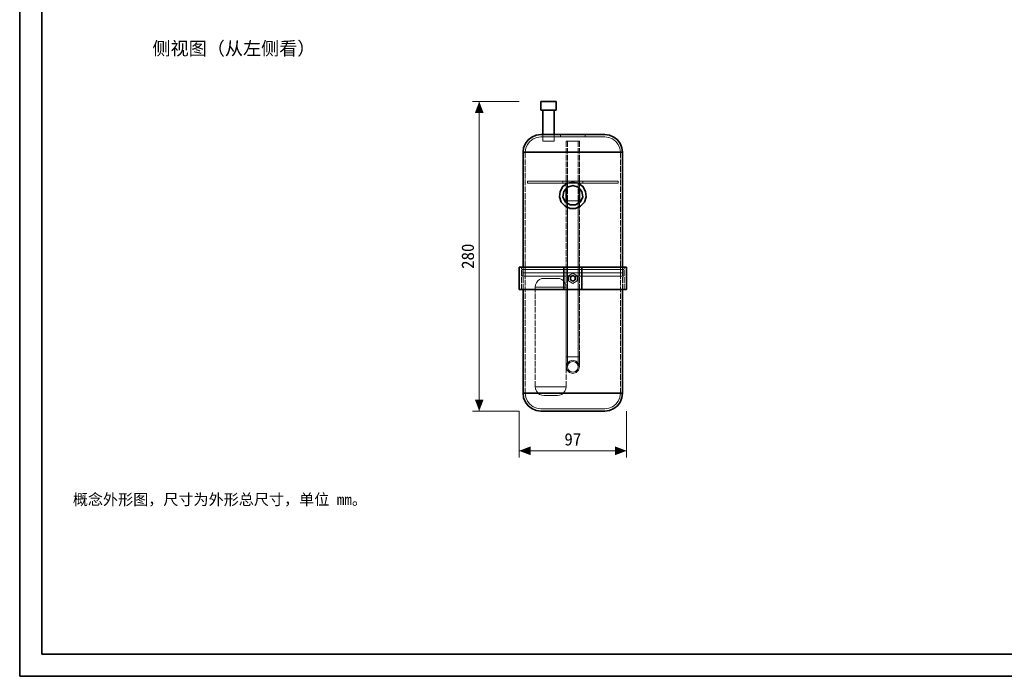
# Model space of a CAD drawing. Header units: millimetres. Extents: x 0 to 420, y 0 to 297.
# Tile 1 of 3: x 0 to 223, y 0 to 148. Entities that reach past the tile are written whole.
import ezdxf
from ezdxf.enums import TextEntityAlignment as Align

# ---------------------------------------------------------------- set-up
doc = ezdxf.new("R2010")
doc.units = ezdxf.units.MM
doc.linetypes.add('DASHED', pattern=[1.524, 1.27, -0.254])
for name, color, linetype, lineweight, true_color in [('DIM', 7, 'Continuous', 18, 0x1e5aa0), ('FRAME', 7, 'Continuous', 35, 0x3c3c3c), ('HIDDEN', 7, 'DASHED', 13, 0x969696), ('OUTLINE', 7, 'Continuous', 35, 0x141414), ('TEXT', 7, 'Continuous', 18, 0x141414)]:
    doc.layers.add(name, color=color, linetype=linetype, lineweight=lineweight, true_color=true_color)
doc.styles.add('ZH', font='simsun.ttc')

msp = doc.modelspace()

# ---------------------------------------------------------------- hatches: boundary and pattern name
at = {"layer": 'DIM'}
for points in [[(103.85, 130), (102.86, 127.4), (104.84, 127.4)], [(103.85, 60), (104.84, 62.6), (102.86, 62.6)], [(112.85, 51), (115.45, 50.01), (115.45, 51.99)], [(137.15, 51), (134.55, 51.99), (134.55, 50.01)]]:
    msp.add_hatch(color=7, dxfattribs=at).paths.add_polyline_path(points)

# ---------------------------------------------------------------- linework, layer by layer
for points in [[(112.85, 130), (102.35, 130)], [(103.85, 60), (103.85, 130)], [(112.85, 60), (102.35, 60)], [(112.85, 60), (112.85, 49.5)], [(137.15, 60), (137.15, 49.5)], [(112.85, 51), (137.15, 51)]]:
    msp.add_lwpolyline(points, dxfattribs=at)
at = {"layer": 'FRAME'}
for points in [[(0, 0), (420, 0), (420, 297), (0, 297)], [(5, 5), (415, 5), (415, 292), (5, 292)]]:
    msp.add_lwpolyline(points, close=True, dxfattribs=at)
at = {"layer": 'HIDDEN'}
for points in [[(121.25, 130), (120.67, 130), (120.08, 130), (119.5, 130), (118.92, 130), (118.33, 130), (117.75, 130)], [(121.25, 128), (120.67, 128), (120.08, 128), (119.5, 128), (118.92, 128), (118.33, 128), (117.75, 128)], [(120.75, 128), (120.33, 128), (119.92, 128), (119.5, 128), (119.08, 128), (118.67, 128), (118.25, 128)], [(118.25, 128), (118.67, 128), (119.08, 128), (119.5, 128), (119.92, 128), (120.33, 128), (120.75, 128)], [(132.25, 122.5), (131.04, 122.5), (129.83, 122.5), (128.62, 122.5), (127.42, 122.5), (126.21, 122.5), (125, 122.5), (123.79, 122.5), (122.58, 122.5), (121.38, 122.5), (120.17, 122.5), (118.96, 122.5), (117.75, 122.5)], [(118.25, 121), (118.25, 122.5)], [(120.75, 121), (120.75, 122.5)], [(127.8, 122.5), (126.87, 122.5), (125.93, 122.5), (125, 122.5), (124.07, 122.5), (123.13, 122.5), (122.2, 122.5)], [(122.2, 122.5), (123.13, 122.5), (124.07, 122.5), (125, 122.5), (125.93, 122.5), (126.87, 122.5), (127.8, 122.5)], [(122.2, 122), (122.2, 122.5)], [(127.8, 122), (127.8, 122.5)], [(114.25, 118.5), (114.37, 119.41), (114.72, 120.25), (115.28, 120.97), (116, 121.53), (116.84, 121.88), (117.75, 122)], [(132.25, 122), (131.04, 122), (129.83, 122), (128.62, 122), (127.42, 122), (126.21, 122), (125, 122), (123.79, 122), (122.58, 122), (121.38, 122), (120.17, 122), (118.96, 122), (117.75, 122)], [(117.75, 122), (118.96, 122), (120.17, 122), (121.38, 122), (122.58, 122), (123.79, 122), (125, 122), (126.21, 122), (127.42, 122), (128.62, 122), (129.83, 122), (131.04, 122), (132.25, 122)], [(120.75, 121), (120.33, 121), (119.92, 121), (119.5, 121), (119.08, 121), (118.67, 121), (118.25, 121)], [(118.25, 121), (118.67, 121), (119.08, 121), (119.5, 121), (119.92, 121), (120.33, 121), (120.75, 121)], [(127.8, 122), (126.87, 122), (125.93, 122), (125, 122), (124.07, 122), (123.13, 122), (122.2, 122)], [(122.2, 122), (123.13, 122), (124.07, 122), (125, 122), (125.93, 122), (126.87, 122), (127.8, 122)], [(123.5, 121), (123.5, 110.43)], [(123.5, 121), (124, 121), (124.5, 121), (125, 121), (125.5, 121), (126, 121), (126.5, 121)], [(126.5, 121), (126, 121), (125.5, 121), (125, 121), (124.5, 121), (124, 121), (123.5, 121)], [(123.8, 121), (124.2, 121), (124.6, 121), (125, 121), (125.4, 121), (125.8, 121), (126.2, 121)], [(126.2, 121), (125.8, 121), (125.4, 121), (125, 121), (124.6, 121), (124.2, 121), (123.8, 121)], [(123.8, 121), (123.8, 72.25)], [(126.2, 121), (126.2, 72.25)], [(126.5, 121), (126.5, 110.43)], [(135.75, 118.5), (135.63, 119.41), (135.28, 120.25), (134.72, 120.97), (134, 121.53), (133.16, 121.88), (132.25, 122)], [(136.25, 118.5), (135, 118.5), (133.75, 118.5), (132.5, 118.5), (131.25, 118.5), (130, 118.5), (128.75, 118.5), (127.5, 118.5), (126.25, 118.5), (125, 118.5), (123.75, 118.5), (122.5, 118.5), (121.25, 118.5), (120, 118.5), (118.75, 118.5), (117.5, 118.5), (116.25, 118.5), (115, 118.5), (113.75, 118.5)], [(114.25, 91.25), (114.25, 118.5)], [(135.75, 118.5), (134.49, 118.5), (133.22, 118.5), (131.96, 118.5), (130.69, 118.5), (129.43, 118.5), (128.16, 118.5), (126.9, 118.5), (125.63, 118.5), (124.37, 118.5), (123.1, 118.5), (121.84, 118.5), (120.57, 118.5), (119.31, 118.5), (118.04, 118.5), (116.78, 118.5), (115.51, 118.5), (114.25, 118.5)], [(114.25, 118.5), (115.51, 118.5), (116.78, 118.5), (118.04, 118.5), (119.31, 118.5), (120.57, 118.5), (121.84, 118.5), (123.1, 118.5), (124.37, 118.5), (125.63, 118.5), (126.9, 118.5), (128.16, 118.5), (129.43, 118.5), (130.69, 118.5), (131.96, 118.5), (133.22, 118.5), (134.49, 118.5), (135.75, 118.5)], [(135.75, 91.25), (135.75, 118.5)], [(135.25, 112), (134.04, 112), (132.84, 112), (131.63, 112), (130.43, 112), (129.22, 112), (128.01, 112), (126.81, 112), (125.6, 112), (124.4, 112), (123.19, 112), (121.99, 112), (120.78, 112), (119.57, 112), (118.37, 112), (117.16, 112), (115.96, 112), (114.75, 112)], [(114.75, 112), (115.96, 112), (117.16, 112), (118.37, 112), (119.57, 112), (120.78, 112), (121.99, 112), (123.19, 112), (124.4, 112), (125.6, 112), (126.81, 112), (128.01, 112), (129.22, 112), (130.43, 112), (131.63, 112), (132.84, 112), (134.04, 112), (135.25, 112)], [(114.75, 111.5), (114.75, 112)], [(135.25, 111.5), (134.04, 111.5), (132.84, 111.5), (131.63, 111.5), (130.43, 111.5), (129.22, 111.5), (128.01, 111.5), (126.81, 111.5), (125.6, 111.5), (124.4, 111.5), (123.19, 111.5), (121.99, 111.5), (120.78, 111.5), (119.57, 111.5), (118.37, 111.5), (117.16, 111.5), (115.96, 111.5), (114.75, 111.5)], [(114.75, 111.5), (115.96, 111.5), (117.16, 111.5), (118.37, 111.5), (119.57, 111.5), (120.78, 111.5), (121.99, 111.5), (123.19, 111.5), (124.4, 111.5), (125.6, 111.5), (126.81, 111.5), (128.01, 111.5), (129.22, 111.5), (130.43, 111.5), (131.63, 111.5), (132.84, 111.5), (134.04, 111.5), (135.25, 111.5)], [(125, 111.75), (126.22, 111.49), (127.23, 110.76), (127.85, 109.68), (127.98, 108.44), (127.6, 107.25), (126.76, 106.32), (125.62, 105.82), (124.38, 105.82), (123.24, 106.32), (122.4, 107.25), (122.02, 108.44), (122.15, 109.68), (122.77, 110.76), (123.78, 111.49), (125, 111.75)], [(127.25, 112), (126.5, 112), (125.75, 112), (125, 112), (124.25, 112), (123.5, 112), (122.75, 112)], [(122.75, 112), (123.5, 112), (124.25, 112), (125, 112), (125.75, 112), (126.5, 112), (127.25, 112)], [(122.75, 111.5), (122.75, 112)], [(127.25, 111.5), (126.5, 111.5), (125.75, 111.5), (125, 111.5), (124.25, 111.5), (123.5, 111.5), (122.75, 111.5)], [(122.75, 111.5), (123.5, 111.5), (124.25, 111.5), (125, 111.5), (125.75, 111.5), (126.5, 111.5), (127.25, 111.5)], [(127.25, 111.5), (127.25, 112)], [(135.25, 111.5), (135.25, 112)], [(125, 111), (126.22, 110.64), (127.05, 109.68), (127.23, 108.43), (126.7, 107.28), (125.63, 106.59), (124.37, 106.59), (123.3, 107.28), (122.77, 108.43), (122.95, 109.68), (123.78, 110.64), (125, 111)], [(125, 111), (126.22, 110.64), (127.05, 109.68), (127.23, 108.43), (126.7, 107.28), (125.63, 106.59), (124.37, 106.59), (123.3, 107.28), (122.77, 108.43), (122.95, 109.68), (123.78, 110.64), (125, 111)], [(125, 111), (126.22, 110.64), (127.05, 109.68), (127.23, 108.43), (126.7, 107.28), (125.63, 106.59), (124.37, 106.59), (123.3, 107.28), (122.77, 108.43), (122.95, 109.68), (123.78, 110.64), (125, 111)], [(123.5, 72.25), (123.5, 107.5)], [(123.5, 107.5), (124, 107.5), (124.5, 107.5), (125, 107.5), (125.5, 107.5), (126, 107.5), (126.5, 107.5)], [(126.5, 107.5), (126, 107.5), (125.5, 107.5), (125, 107.5), (124.5, 107.5), (124, 107.5), (123.5, 107.5)], [(123.5, 107.07), (123.5, 72.25)], [(123.8, 107.5), (124.2, 107.5), (124.6, 107.5), (125, 107.5), (125.4, 107.5), (125.8, 107.5), (126.2, 107.5)], [(126.2, 107.5), (125.8, 107.5), (125.4, 107.5), (125, 107.5), (124.6, 107.5), (124.2, 107.5), (123.8, 107.5)], [(123.8, 72.25), (123.8, 107.5)], [(126.2, 72.25), (126.2, 107.5)], [(126.5, 72.25), (126.5, 107.5)], [(126.5, 107.07), (126.5, 72.25)], [(112.85, 92.5), (114.06, 92.5), (115.28, 92.5), (116.49, 92.5), (117.71, 92.5), (118.92, 92.5), (120.14, 92.5), (121.36, 92.5), (122.57, 92.5), (123.78, 92.5), (125, 92.5), (126.22, 92.5), (127.43, 92.5), (128.65, 92.5), (129.86, 92.5), (131.07, 92.5), (132.29, 92.5), (133.5, 92.5), (134.72, 92.5), (135.94, 92.5), (137.15, 92.5)], [(136.6, 92.5), (135.38, 92.5), (134.16, 92.5), (132.94, 92.5), (131.72, 92.5), (130.49, 92.5), (129.27, 92.5), (128.05, 92.5), (126.83, 92.5), (125.61, 92.5), (124.39, 92.5), (123.17, 92.5), (121.95, 92.5), (120.73, 92.5), (119.51, 92.5), (118.28, 92.5), (117.06, 92.5), (115.84, 92.5), (114.62, 92.5), (113.4, 92.5)], [(113.4, 92.5), (114.62, 92.5), (115.84, 92.5), (117.06, 92.5), (118.28, 92.5), (119.51, 92.5), (120.73, 92.5), (121.95, 92.5), (123.17, 92.5), (124.39, 92.5), (125.61, 92.5), (126.83, 92.5), (128.05, 92.5), (129.27, 92.5), (130.49, 92.5), (131.72, 92.5), (132.94, 92.5), (134.16, 92.5), (135.38, 92.5), (136.6, 92.5)], [(113.4, 87.5), (113.4, 92.5)], [(136.55, 92), (135.33, 92), (134.12, 92), (132.9, 92), (131.69, 92), (130.47, 92), (129.26, 92), (128.04, 92), (126.82, 92), (125.61, 92), (124.39, 92), (123.18, 92), (121.96, 92), (120.74, 92), (119.53, 92), (118.31, 92), (117.1, 92), (115.88, 92), (114.67, 92), (113.45, 92)], [(113.45, 92), (114.67, 92), (115.88, 92), (117.1, 92), (118.31, 92), (119.53, 92), (120.74, 92), (121.96, 92), (123.18, 92), (124.39, 92), (125.61, 92), (126.82, 92), (128.04, 92), (129.26, 92), (130.47, 92), (131.69, 92), (132.9, 92), (134.12, 92), (135.33, 92), (136.55, 92)], [(113.45, 90.5), (113.45, 92)], [(113.75, 91.25), (113.75, 92.5)], [(136.25, 92), (135, 92), (133.75, 92), (132.5, 92), (131.25, 92), (130, 92), (128.75, 92), (127.5, 92), (126.25, 92), (125, 92), (123.75, 92), (122.5, 92), (121.25, 92), (120, 92), (118.75, 92), (117.5, 92), (116.25, 92), (115, 92), (113.75, 92)], [(113.75, 92), (115, 92), (116.25, 92), (117.5, 92), (118.75, 92), (120, 92), (121.25, 92), (122.5, 92), (123.75, 92), (125, 92), (126.25, 92), (127.5, 92), (128.75, 92), (130, 92), (131.25, 92), (132.5, 92), (133.75, 92), (135, 92), (136.25, 92)], [(113.75, 90.5), (113.75, 92)], [(136.25, 91.25), (135, 91.25), (133.75, 91.25), (132.5, 91.25), (131.25, 91.25), (130, 91.25), (128.75, 91.25), (127.5, 91.25), (126.25, 91.25), (125, 91.25), (123.75, 91.25), (122.5, 91.25), (121.25, 91.25), (120, 91.25), (118.75, 91.25), (117.5, 91.25), (116.25, 91.25), (115, 91.25), (113.75, 91.25)], [(113.75, 91.25), (115, 91.25), (116.25, 91.25), (117.5, 91.25), (118.75, 91.25), (120, 91.25), (121.25, 91.25), (122.5, 91.25), (123.75, 91.25), (125, 91.25), (126.25, 91.25), (127.5, 91.25), (128.75, 91.25), (130, 91.25), (131.25, 91.25), (132.5, 91.25), (133.75, 91.25), (135, 91.25), (136.25, 91.25)], [(136.25, 91.25), (135, 91.25), (133.75, 91.25), (132.5, 91.25), (131.25, 91.25), (130, 91.25), (128.75, 91.25), (127.5, 91.25), (126.25, 91.25), (125, 91.25), (123.75, 91.25), (122.5, 91.25), (121.25, 91.25), (120, 91.25), (118.75, 91.25), (117.5, 91.25), (116.25, 91.25), (115, 91.25), (113.75, 91.25)], [(113.75, 91.25), (115, 91.25), (116.25, 91.25), (117.5, 91.25), (118.75, 91.25), (120, 91.25), (121.25, 91.25), (122.5, 91.25), (123.75, 91.25), (125, 91.25), (126.25, 91.25), (127.5, 91.25), (128.75, 91.25), (130, 91.25), (131.25, 91.25), (132.5, 91.25), (133.75, 91.25), (135, 91.25), (136.25, 91.25)], [(113.75, 87.5), (113.75, 91.25)], [(135.75, 91.25), (134.49, 91.25), (133.22, 91.25), (131.96, 91.25), (130.69, 91.25), (129.43, 91.25), (128.16, 91.25), (126.9, 91.25), (125.63, 91.25), (124.37, 91.25), (123.1, 91.25), (121.84, 91.25), (120.57, 91.25), (119.31, 91.25), (118.04, 91.25), (116.78, 91.25), (115.51, 91.25), (114.25, 91.25)], [(114.25, 91.25), (115.51, 91.25), (116.78, 91.25), (118.04, 91.25), (119.31, 91.25), (120.57, 91.25), (121.84, 91.25), (123.1, 91.25), (124.37, 91.25), (125.63, 91.25), (126.9, 91.25), (128.16, 91.25), (129.43, 91.25), (130.69, 91.25), (131.96, 91.25), (133.22, 91.25), (134.49, 91.25), (135.75, 91.25)], [(135.75, 91.25), (134.49, 91.25), (133.22, 91.25), (131.96, 91.25), (130.69, 91.25), (129.43, 91.25), (128.16, 91.25), (126.9, 91.25), (125.63, 91.25), (124.37, 91.25), (123.1, 91.25), (121.84, 91.25), (120.57, 91.25), (119.31, 91.25), (118.04, 91.25), (116.78, 91.25), (115.51, 91.25), (114.25, 91.25)], [(114.25, 91.25), (115.51, 91.25), (116.78, 91.25), (118.04, 91.25), (119.31, 91.25), (120.57, 91.25), (121.84, 91.25), (123.1, 91.25), (124.37, 91.25), (125.63, 91.25), (126.9, 91.25), (128.16, 91.25), (129.43, 91.25), (130.69, 91.25), (131.96, 91.25), (133.22, 91.25), (134.49, 91.25), (135.75, 91.25)], [(114.25, 64), (114.25, 91.25)], [(123, 87.5), (123, 92.5)], [(127, 87.5), (127, 92.5)], [(135.75, 64), (135.75, 91.25)], [(136.25, 91.25), (136.25, 92.5)], [(136.25, 90.5), (136.25, 92)], [(136.25, 87.5), (136.25, 91.25)], [(136.55, 90.5), (136.55, 92)], [(136.6, 87.5), (136.6, 92.5)], [(136.55, 90.5), (135.33, 90.5), (134.12, 90.5), (132.9, 90.5), (131.69, 90.5), (130.47, 90.5), (129.26, 90.5), (128.04, 90.5), (126.82, 90.5), (125.61, 90.5), (124.39, 90.5), (123.18, 90.5), (121.96, 90.5), (120.74, 90.5), (119.53, 90.5), (118.31, 90.5), (117.1, 90.5), (115.88, 90.5), (114.67, 90.5), (113.45, 90.5)], [(113.45, 90.5), (114.67, 90.5), (115.88, 90.5), (117.1, 90.5), (118.31, 90.5), (119.53, 90.5), (120.74, 90.5), (121.96, 90.5), (123.18, 90.5), (124.39, 90.5), (125.61, 90.5), (126.82, 90.5), (128.04, 90.5), (129.26, 90.5), (130.47, 90.5), (131.69, 90.5), (132.9, 90.5), (134.12, 90.5), (135.33, 90.5), (136.55, 90.5)], [(136.25, 90.5), (135, 90.5), (133.75, 90.5), (132.5, 90.5), (131.25, 90.5), (130, 90.5), (128.75, 90.5), (127.5, 90.5), (126.25, 90.5), (125, 90.5), (123.75, 90.5), (122.5, 90.5), (121.25, 90.5), (120, 90.5), (118.75, 90.5), (117.5, 90.5), (116.25, 90.5), (115, 90.5), (113.75, 90.5)], [(113.75, 90.5), (115, 90.5), (116.25, 90.5), (117.5, 90.5), (118.75, 90.5), (120, 90.5), (121.25, 90.5), (122.5, 90.5), (123.75, 90.5), (125, 90.5), (126.25, 90.5), (127.5, 90.5), (128.75, 90.5), (130, 90.5), (131.25, 90.5), (132.5, 90.5), (133.75, 90.5), (135, 90.5), (136.25, 90.5)], [(116.5, 88), (116.57, 88.52), (116.77, 89), (117.09, 89.41), (117.5, 89.73), (117.98, 89.93), (118.5, 90)], [(121.5, 90), (121, 90), (120.5, 90), (120, 90), (119.5, 90), (119, 90), (118.5, 90)], [(118.5, 90), (119, 90), (119.5, 90), (120, 90), (120.5, 90), (121, 90), (121.5, 90)], [(123.5, 88), (123.43, 88.52), (123.23, 89), (122.91, 89.41), (122.5, 89.73), (122.02, 89.93), (121.5, 90)], [(124, 90.58), (125, 91.15)], [(124, 90.58), (125, 91.15)], [(124, 89.42), (124, 90.58)], [(124, 89.42), (124, 90.58)], [(125, 88.85), (124, 89.42)], [(125, 88.85), (124, 89.42)], [(125, 90.62), (125.54, 90.31), (125.54, 89.69), (125, 89.38), (124.46, 89.69), (124.46, 90.31), (125, 90.62)], [(125, 91.15), (126, 90.58)], [(125, 91.15), (126, 90.58)], [(126, 89.42), (125, 88.85)], [(126, 89.42), (125, 88.85)], [(126, 90.58), (126, 89.42)], [(126, 90.58), (126, 89.42)], [(137.15, 87.5), (135.94, 87.5), (134.72, 87.5), (133.5, 87.5), (132.29, 87.5), (131.07, 87.5), (129.86, 87.5), (128.65, 87.5), (127.43, 87.5), (126.22, 87.5), (125, 87.5), (123.78, 87.5), (122.57, 87.5), (121.36, 87.5), (120.14, 87.5), (118.92, 87.5), (117.71, 87.5), (116.49, 87.5), (115.28, 87.5), (114.06, 87.5), (112.85, 87.5)], [(136.6, 87.5), (135.38, 87.5), (134.16, 87.5), (132.94, 87.5), (131.72, 87.5), (130.49, 87.5), (129.27, 87.5), (128.05, 87.5), (126.83, 87.5), (125.61, 87.5), (124.39, 87.5), (123.17, 87.5), (121.95, 87.5), (120.73, 87.5), (119.51, 87.5), (118.28, 87.5), (117.06, 87.5), (115.84, 87.5), (114.62, 87.5), (113.4, 87.5)], [(113.4, 87.5), (114.62, 87.5), (115.84, 87.5), (117.06, 87.5), (118.28, 87.5), (119.51, 87.5), (120.73, 87.5), (121.95, 87.5), (123.17, 87.5), (124.39, 87.5), (125.61, 87.5), (126.83, 87.5), (128.05, 87.5), (129.27, 87.5), (130.49, 87.5), (131.72, 87.5), (132.94, 87.5), (134.16, 87.5), (135.38, 87.5), (136.6, 87.5)], [(116.5, 65.5), (116.5, 88)], [(123.5, 88), (122.33, 88), (121.17, 88), (120, 88), (118.83, 88), (117.67, 88), (116.5, 88)], [(116.5, 88), (117.67, 88), (118.83, 88), (120, 88), (121.17, 88), (122.33, 88), (123.5, 88)], [(123.5, 65.5), (123.5, 88)], [(123.5, 72.25), (123.5, 71.88), (123.5, 71.5), (123.5, 71.12), (123.5, 70.75), (123.5, 70.38), (123.5, 70)], [(123.5, 70), (123.5, 70.38), (123.5, 70.75), (123.5, 71.12), (123.5, 71.5), (123.5, 71.88), (123.5, 72.25)], [(123.5, 72.25), (124, 72.25), (124.5, 72.25), (125, 72.25), (125.5, 72.25), (126, 72.25), (126.5, 72.25)], [(126.5, 72.25), (126, 72.25), (125.5, 72.25), (125, 72.25), (124.5, 72.25), (124, 72.25), (123.5, 72.25)], [(123.5, 72.25), (124, 72.25), (124.5, 72.25), (125, 72.25), (125.5, 72.25), (126, 72.25), (126.5, 72.25)], [(126.5, 72.25), (126, 72.25), (125.5, 72.25), (125, 72.25), (124.5, 72.25), (124, 72.25), (123.5, 72.25)], [(126.5, 70), (126.3, 70.75), (125.75, 71.3), (125, 71.5), (124.25, 71.3), (123.7, 70.75), (123.5, 70)], [(123.5, 70), (123.7, 70.75), (124.25, 71.3), (125, 71.5), (125.75, 71.3), (126.3, 70.75), (126.5, 70)], [(123.5, 70), (123.7, 70.75), (124.25, 71.3), (125, 71.5), (125.75, 71.3), (126.3, 70.75), (126.5, 70)], [(123.8, 72.25), (123.8, 71.88), (123.8, 71.5), (123.8, 71.12), (123.8, 70.75), (123.8, 70.38), (123.8, 70)], [(123.8, 70), (123.8, 70.38), (123.8, 70.75), (123.8, 71.12), (123.8, 71.5), (123.8, 71.88), (123.8, 72.25)], [(123.8, 72.25), (124.2, 72.25), (124.6, 72.25), (125, 72.25), (125.4, 72.25), (125.8, 72.25), (126.2, 72.25)], [(126.2, 72.25), (125.8, 72.25), (125.4, 72.25), (125, 72.25), (124.6, 72.25), (124.2, 72.25), (123.8, 72.25)], [(123.8, 72.25), (124.2, 72.25), (124.6, 72.25), (125, 72.25), (125.4, 72.25), (125.8, 72.25), (126.2, 72.25)], [(126.2, 72.25), (125.8, 72.25), (125.4, 72.25), (125, 72.25), (124.6, 72.25), (124.2, 72.25), (123.8, 72.25)], [(126.2, 72.25), (126.2, 71.88), (126.2, 71.5), (126.2, 71.12), (126.2, 70.75), (126.2, 70.38), (126.2, 70)], [(126.2, 72.25), (126.2, 71.88), (126.2, 71.5), (126.2, 71.12), (126.2, 70.75), (126.2, 70.38), (126.2, 70)], [(126.5, 72.25), (126.5, 71.88), (126.5, 71.5), (126.5, 71.12), (126.5, 70.75), (126.5, 70.38), (126.5, 70)], [(126.5, 72.25), (126.5, 71.88), (126.5, 71.5), (126.5, 71.12), (126.5, 70.75), (126.5, 70.38), (126.5, 70)], [(123.5, 70), (123.7, 69.25), (124.25, 68.7), (125, 68.5), (125.75, 68.7), (126.3, 69.25), (126.5, 70)], [(126.5, 70), (126.3, 69.25), (125.75, 68.7), (125, 68.5), (124.25, 68.7), (123.7, 69.25), (123.5, 70)], [(126.5, 70), (126.3, 69.25), (125.75, 68.7), (125, 68.5), (124.25, 68.7), (123.7, 69.25), (123.5, 70)], [(126.2, 70), (126.04, 70.6), (125.6, 71.04), (125, 71.2), (124.4, 71.04), (123.96, 70.6), (123.8, 70)], [(123.8, 70), (123.96, 70.6), (124.4, 71.04), (125, 71.2), (125.6, 71.04), (126.04, 70.6), (126.2, 70)], [(123.8, 70), (123.96, 70.6), (124.4, 71.04), (125, 71.2), (125.6, 71.04), (126.04, 70.6), (126.2, 70)], [(123.8, 70), (123.96, 69.4), (124.4, 68.96), (125, 68.8), (125.6, 68.96), (126.04, 69.4), (126.2, 70)], [(126.2, 70), (126.04, 69.4), (125.6, 68.96), (125, 68.8), (124.4, 68.96), (123.96, 69.4), (123.8, 70)], [(126.2, 70), (126.04, 69.4), (125.6, 68.96), (125, 68.8), (124.4, 68.96), (123.96, 69.4), (123.8, 70)], [(116.5, 65.5), (116.57, 64.98), (116.77, 64.5), (117.09, 64.09), (117.5, 63.77), (117.98, 63.57), (118.5, 63.5)], [(123.5, 65.5), (122.33, 65.5), (121.17, 65.5), (120, 65.5), (118.83, 65.5), (117.67, 65.5), (116.5, 65.5)], [(116.5, 65.5), (117.67, 65.5), (118.83, 65.5), (120, 65.5), (121.17, 65.5), (122.33, 65.5), (123.5, 65.5)], [(123.5, 65.5), (123.43, 64.98), (123.23, 64.5), (122.91, 64.09), (122.5, 63.77), (122.02, 63.57), (121.5, 63.5)], [(136.25, 64), (135, 64), (133.75, 64), (132.5, 64), (131.25, 64), (130, 64), (128.75, 64), (127.5, 64), (126.25, 64), (125, 64), (123.75, 64), (122.5, 64), (121.25, 64), (120, 64), (118.75, 64), (117.5, 64), (116.25, 64), (115, 64), (113.75, 64)], [(114.25, 64), (114.37, 63.09), (114.72, 62.25), (115.28, 61.53), (116, 60.97), (116.84, 60.62), (117.75, 60.5)], [(135.75, 64), (134.49, 64), (133.22, 64), (131.96, 64), (130.69, 64), (129.43, 64), (128.16, 64), (126.9, 64), (125.63, 64), (124.37, 64), (123.1, 64), (121.84, 64), (120.57, 64), (119.31, 64), (118.04, 64), (116.78, 64), (115.51, 64), (114.25, 64)], [(114.25, 64), (115.51, 64), (116.78, 64), (118.04, 64), (119.31, 64), (120.57, 64), (121.84, 64), (123.1, 64), (124.37, 64), (125.63, 64), (126.9, 64), (128.16, 64), (129.43, 64), (130.69, 64), (131.96, 64), (133.22, 64), (134.49, 64), (135.75, 64)], [(121.5, 63.5), (121, 63.5), (120.5, 63.5), (120, 63.5), (119.5, 63.5), (119, 63.5), (118.5, 63.5)], [(118.5, 63.5), (119, 63.5), (119.5, 63.5), (120, 63.5), (120.5, 63.5), (121, 63.5), (121.5, 63.5)], [(135.75, 64), (135.63, 63.09), (135.28, 62.25), (134.72, 61.53), (134, 60.97), (133.16, 60.62), (132.25, 60.5)], [(132.25, 60.5), (131.04, 60.5), (129.83, 60.5), (128.62, 60.5), (127.42, 60.5), (126.21, 60.5), (125, 60.5), (123.79, 60.5), (122.58, 60.5), (121.38, 60.5), (120.17, 60.5), (118.96, 60.5), (117.75, 60.5)], [(117.75, 60.5), (118.96, 60.5), (120.17, 60.5), (121.38, 60.5), (122.58, 60.5), (123.79, 60.5), (125, 60.5), (126.21, 60.5), (127.42, 60.5), (128.62, 60.5), (129.83, 60.5), (131.04, 60.5), (132.25, 60.5)], [(132.25, 60), (131.04, 60), (129.83, 60), (128.62, 60), (127.42, 60), (126.21, 60), (125, 60), (123.79, 60), (122.58, 60), (121.38, 60), (120.17, 60), (118.96, 60), (117.75, 60)]]:
    msp.add_lwpolyline(points, dxfattribs=at)
at = {"layer": 'OUTLINE'}
for points in [[(117.75, 130), (118.33, 130), (118.92, 130), (119.5, 130), (120.08, 130), (120.67, 130), (121.25, 130)], [(117.75, 128), (117.75, 130)], [(121.25, 128), (121.25, 130)], [(117.75, 128), (118.33, 128), (118.92, 128), (119.5, 128), (120.08, 128), (120.67, 128), (121.25, 128)], [(118.25, 122.5), (118.25, 128)], [(120.75, 122.5), (120.75, 128)], [(113.75, 118.5), (113.89, 119.54), (114.29, 120.5), (114.92, 121.33), (115.75, 121.96), (116.71, 122.36), (117.75, 122.5)], [(117.75, 122.5), (118.96, 122.5), (120.17, 122.5), (121.38, 122.5), (122.58, 122.5), (123.79, 122.5), (125, 122.5), (126.21, 122.5), (127.42, 122.5), (128.62, 122.5), (129.83, 122.5), (131.04, 122.5), (132.25, 122.5)], [(136.25, 118.5), (136.11, 119.54), (135.71, 120.5), (135.08, 121.33), (134.25, 121.96), (133.29, 122.36), (132.25, 122.5)], [(113.75, 118.5), (115, 118.5), (116.25, 118.5), (117.5, 118.5), (118.75, 118.5), (120, 118.5), (121.25, 118.5), (122.5, 118.5), (123.75, 118.5), (125, 118.5), (126.25, 118.5), (127.5, 118.5), (128.75, 118.5), (130, 118.5), (131.25, 118.5), (132.5, 118.5), (133.75, 118.5), (135, 118.5), (136.25, 118.5)], [(113.75, 92.5), (113.75, 118.5)], [(136.25, 92.5), (136.25, 118.5)], [(125, 111.75), (126.22, 111.49), (127.23, 110.76), (127.85, 109.68), (127.98, 108.44), (127.6, 107.25), (126.76, 106.32), (125.62, 105.82), (124.38, 105.82), (123.24, 106.32), (122.4, 107.25), (122.02, 108.44), (122.15, 109.68), (122.77, 110.76), (123.78, 111.49), (125, 111.75)], [(125, 111), (126.22, 110.64), (127.05, 109.68), (127.23, 108.43), (126.7, 107.28), (125.63, 106.59), (124.37, 106.59), (123.3, 107.28), (122.77, 108.43), (122.95, 109.68), (123.78, 110.64), (125, 111)], [(123.5, 110.43), (123.5, 107.07)], [(126.5, 110.43), (126.5, 107.07)], [(123, 92.5), (121.73, 92.5), (120.46, 92.5), (119.19, 92.5), (117.93, 92.5), (116.66, 92.5), (115.39, 92.5), (114.12, 92.5), (112.85, 92.5)], [(112.85, 87.5), (112.85, 92.5)], [(123, 92.5), (127, 92.5)], [(123, 87.5), (123, 92.5)], [(137.15, 92.5), (135.88, 92.5), (134.61, 92.5), (133.34, 92.5), (132.07, 92.5), (130.81, 92.5), (129.54, 92.5), (128.27, 92.5), (127, 92.5)], [(127, 87.5), (127, 92.5)], [(137.15, 87.5), (137.15, 92.5)], [(125, 90.62), (125.54, 90.31), (125.54, 89.69), (125, 89.38), (124.46, 89.69), (124.46, 90.31), (125, 90.62)], [(112.85, 87.5), (114.12, 87.5), (115.39, 87.5), (116.66, 87.5), (117.93, 87.5), (119.19, 87.5), (120.46, 87.5), (121.73, 87.5), (123, 87.5)], [(113.75, 64), (113.75, 87.5)], [(123, 87.5), (127, 87.5)], [(127, 87.5), (128.27, 87.5), (129.54, 87.5), (130.81, 87.5), (132.07, 87.5), (133.34, 87.5), (134.61, 87.5), (135.88, 87.5), (137.15, 87.5)], [(136.25, 64), (136.25, 87.5)], [(113.75, 64), (115, 64), (116.25, 64), (117.5, 64), (118.75, 64), (120, 64), (121.25, 64), (122.5, 64), (123.75, 64), (125, 64), (126.25, 64), (127.5, 64), (128.75, 64), (130, 64), (131.25, 64), (132.5, 64), (133.75, 64), (135, 64), (136.25, 64)], [(113.75, 64), (113.89, 62.96), (114.29, 62), (114.92, 61.17), (115.75, 60.54), (116.71, 60.14), (117.75, 60)], [(136.25, 64), (136.11, 62.96), (135.71, 62), (135.08, 61.17), (134.25, 60.54), (133.29, 60.14), (132.25, 60)], [(117.75, 60), (118.96, 60), (120.17, 60), (121.38, 60), (122.58, 60), (123.79, 60), (125, 60), (126.21, 60), (127.42, 60), (128.62, 60), (129.83, 60), (131.04, 60), (132.25, 60)]]:
    msp.add_lwpolyline(points, dxfattribs=at)

# ---------------------------------------------------------------- texts
at = {"layer": 'DIM', "style": 'ZH'}
msp.add_text('280', height=2.8, rotation=90, dxfattribs=at).set_placement((101.25, 95), align=Align.MIDDLE_CENTER)
msp.add_text('97', height=2.8, dxfattribs=at).set_placement((125, 53.6), align=Align.MIDDLE_CENTER)
at = {"layer": 'TEXT', "style": 'ZH'}
for s, height, p in [('侧视图（从左侧看）', 3, (30, 142)), ('概念外形图，尺寸为外形总尺寸，单位 mm。', 2.5, (12, 40))]:
    msp.add_text(s, height=height, dxfattribs=at).set_placement(p, align=Align.MIDDLE_LEFT)

doc.saveas('drawing.dxf')
